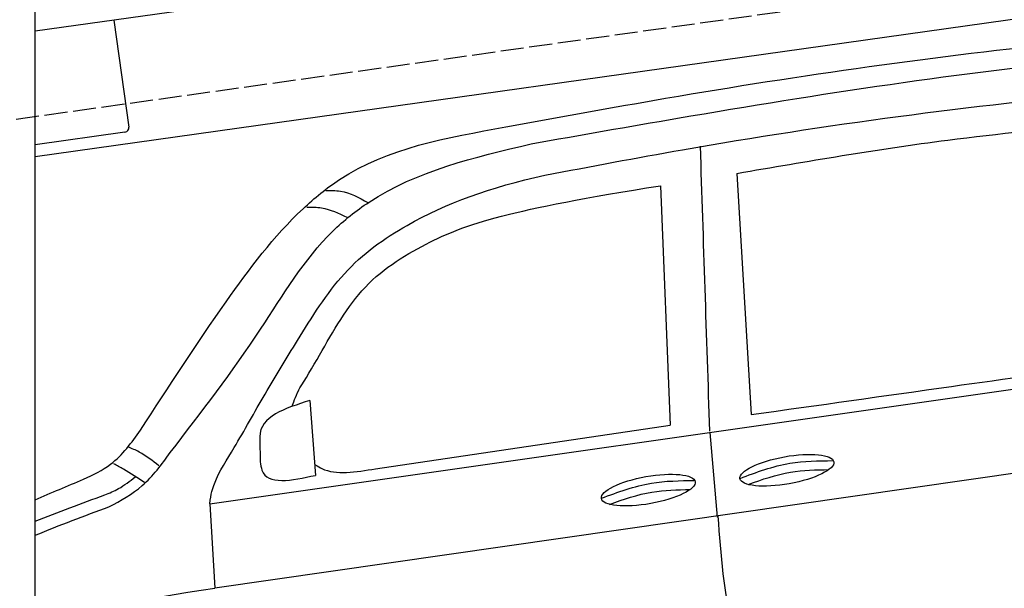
# Model space of a CAD drawing. Extents: x -311 to 6440, y -744 to 5674.
# Tile 4 of 8: x 926 to 3064, y 2256 to 3490. Entities that reach past the tile are written whole.
import ezdxf

# ---------------------------------------------------------------- set-up
doc = ezdxf.new("R2010")
doc.units = 0
doc.header["$LTSCALE"] = 10
doc.header["$MEASUREMENT"] = 0
doc.linetypes.add('GEN3', pattern=[6.25, 5, -1.25])
doc.layers.get('0').update_dxf_attribs({"linetype": 'CONTINUOUS'})
doc.layers.get('DEFPOINTS').update_dxf_attribs({"linetype": 'CONTINUOUS'})
doc.layers.add('3', color=6, linetype='GEN3')
doc.layers.add('CAR', color=1, linetype='CONTINUOUS')
doc.layers.add('AM_0', color=7, linetype='CONTINUOUS', lineweight=30)
doc.layers.add('AM_5', color=3, linetype='CONTINUOUS', lineweight=15)
doc.dimstyles.new('KLAUS_DXF', dxfattribs={"dimscale": 20, "dimtxt": 3.5, "dimasz": 2, "dimexe": 2, "dimexo": 1, "dimgap": 1.5, "dimtad": 1, "dimlfac": 0.1, "dimdsep": 46, "dimtxsty": 'STANDARD', "dimblk": 'DOT', "dimcen": 2, "dimclrd": 256, "dimclre": 256, "dimclrt": 2, "dimadec": 0, "dimazin": 0, "dimtfac": 1, "dimtmove": 2, "dimatfit": 3, "dimfxl": 1, "dimtolj": 1, "dimarcsym": 0})

# ---------------------------------------------------------------- blocks, each defined once
blk = doc.blocks.new('car_150_')
at = {"layer": 'CAR'}
blk.add_arc((5274.9, 3900.5), 350, 217.4387, 217.626, dxfattribs=at)
blk = doc.blocks.new('_DOT')
at = {"color": 0, "linetype": 'ByBlock'}
blk.add_line((-0.5, 0), (-1, 0), dxfattribs=at)
at = {"color": 0, "linetype": 'ByBlock', "const_width": 0.5}
blk.add_lwpolyline([(-0.25, 0, 1), (0.25, 0, 1)], format="xyb", close=True, dxfattribs=at)
blk = doc.blocks.new('*D10')
at = {"layer": 'AM_5', "lineweight": -2, "transparency": 16777216}
for p, q in [((179.5, 2850), (-240.5, 2850)), ((-200.5, 1890), (-200.5, 2810)), ((5479.5, 1850), (-240.5, 1850))]:
    blk.add_line(p, q, dxfattribs=at)
at = {"layer": 'DEFPOINTS', "color": 0, "transparency": 16777216}
for p in [(-200.5, 2850), (199.5, 2850), (5499.5, 1850)]:
    blk.add_point(p, dxfattribs=at)
at = {"layer": 'AM_5', "lineweight": -2, "transparency": 16777216, "xscale": 40, "yscale": 40, "zscale": 40}
for p, rotation in [((-200.5, 2850), 90), ((-200.5, 1850), 270)]:
    blk.add_blockref('_DOT', p, dxfattribs=dict(at, rotation=rotation))
at = {"layer": 'AM_5', "color": 2, "transparency": 16777216, "insert": (-265.5, 2350), "char_height": 70, "attachment_point": 5, "rotation": 90}
blk.add_mtext('\\A1;100', dxfattribs=at)
blk = doc.blocks.new('Car Van')
at = {"layer": 'CAR'}
for p, q in [((22217, 5288), (22248.2, 4764.6)), ((22051, 5261.1), (22071.8, 4741.7)), ((21072.7, 4570.5), (23398.2, 4902.5)), ((21289.9, 4795.1), (21301.9, 4632.6)), ((21432.3, 4647), (22071.8, 4741.7)), ((22158.3, 4725.3), (22174, 4541.7)), ((23398.2, 4720.3), (21083.3, 4387.6)), ((21180.9, 4711.1), (21182, 4662.3)), ((21072.7, 4570.5), (21083.3, 4387.6))]:
    blk.add_line(p, q, dxfattribs=at)
for centre in [(22325.5, 4643.7), (22024.6, 4600.6)]:
    blk.add_ellipse(centre, major_axis=(-101.9, -18.3), ratio=0.28676, dxfattribs=at)
for points, knots in [([(21715.3, 5388.7), (21821.7, 5408.2), (22221.1, 5481.6), (22782.1, 5562.6), (23238.6, 5600.5), (23398.2, 5613.5)], [0, 0, 0, 0, 324.58113, 1218.156854, 1698.657892, 1698.657892, 1698.657892, 1698.657892]), ([(21770, 5352.1), (21876, 5370.8), (22288.4, 5443.9), (22830.8, 5527.3), (23269.5, 5559.7), (23398.2, 5567.2)], [0, 0, 0, 0, 323.034736, 1256.571869, 1643.446804, 1643.446804, 1643.446804, 1643.446804]), ([(21800.2, 5284), (21899.6, 5302.9), (22309.5, 5380.6), (22843.2, 5451.2), (23278.2, 5485), (23398.2, 5493.9)], [0, 0, 0, 0, 303.469527, 1251.67749, 1612.62651, 1612.62651, 1612.62651, 1612.62651]), ([(20922.2, 4730.9), (20982.9, 4824.4), (21091.2, 4991.1), (21231.6, 5178.4), (21424.7, 5337.3), (21587.1, 5366), (21715.3, 5388.7)], [0, 0, 0, 0, 334.734651, 596.893259, 698.10809, 1076.889347, 1076.889347, 1076.889347, 1076.889347]), ([(22217, 5288), (22369.3, 5314.3), (22631.7, 5359.5), (22896.7, 5385.3), (23007.8, 5396.2)], [0, 0, 0, 0, 463.343065, 798.418315, 798.418315, 798.418315, 798.418315]), ([(20986.5, 4682.1), (21053.9, 4769.5), (21174.9, 4926.6), (21293.8, 5130.5), (21489, 5285.8), (21646.3, 5322.9), (21770, 5352.1)], [0, 0, 0, 0, 331.751844, 596.12862, 697.343452, 1070.857154, 1070.857154, 1070.857154, 1070.857154]), ([(21072.7, 4570.5), (21075, 4593.4), (21087.9, 4634.1), (21130.7, 4698.5), (21193.2, 4813.2), (21268.6, 4933.7), (21358.3, 5081), (21531.9, 5204.2), (21681, 5257.8), (21800.2, 5284)], [0, 0, 0, 0, 34.633344, 130.367254, 260.266155, 394.654289, 566.353713, 741.146733, 1042.18326, 1042.18326, 1042.18326, 1042.18326]), ([(21264.8, 4817), (21273.3, 4830.4), (21319, 4905.1), (21394.2, 5046.4), (21574.1, 5161.5), (21722.7, 5209.2), (22051, 5261.1)], [301.852914, 301.852914, 301.852914, 301.852914, 394.654289, 566.353713, 741.146733, 1038.026076, 1038.026076, 1038.026076, 1038.026076]), ([(21324.3, 5250.9), (21335, 5251), (21367.6, 5251.1), (21396.5, 5235.2), (21415.9, 5224.6)], [0, 0, 0, 0, 31.885172, 96.557607, 96.557607, 96.557607, 96.557607]), ([(21283.2, 5214.8), (21293.9, 5214.8), (21324.4, 5214.8), (21352.1, 5201.6), (21370.1, 5193)], [0, 0, 0, 0, 31.885172, 90.606066, 90.606066, 90.606066, 90.606066]), ([(22248.2, 4764.6), (22393.1, 4784.9), (22656.1, 4821.9), (22919.2, 4858.9), (23037.4, 4875.5)], [0, 0, 0, 0, 438.805988, 796.934649, 796.934649, 796.934649, 796.934649]), ([(21289.9, 4795.1), (21235.8, 4777.9), (21179.6, 4759.9), (21180.8, 4712.9), (21180.9, 4711.1)], [0, 0, 0, 0, 134.36016, 139.878732, 139.878732, 139.878732, 139.878732]), ([(20798.5, 4624), (20819.1, 4633.7), (20869.6, 4657.8), (20902.6, 4703.7), (20922.2, 4730.9)], [0, 0, 0, 0, 67.360769, 165.813557, 165.813557, 165.813557, 165.813557]), ([(20853.6, 4564.3), (20879, 4578.1), (20932.3, 4607.1), (20967.9, 4656.3), (20986.5, 4682.1)], [0, 0, 0, 0, 85.699898, 179.595193, 179.595193, 179.595193, 179.595193]), ([(20961.8, 4653.6), (20948.1, 4664.3), (20927.4, 4680.6), (20903.2, 4690.9), (20895, 4694.4)], [0, 0, 0, 0, 51.881649, 78.540589, 78.540589, 78.540589, 78.540589]), ([(21182, 4662.3), (21182.9, 4655.8), (21189.3, 4608.7), (21249.8, 4621.5), (21301.9, 4632.6)], [0, 0, 0, 0, 18.890469, 135.583873, 135.583873, 135.583873, 135.583873]), ([(22223.8, 4626.1), (22259.4, 4639.4), (22324.6, 4663.6), (22394, 4664.3), (22425.3, 4664.5)], [0, 0, 0, 0, 113.219895, 206.627039, 206.627039, 206.627039, 206.627039]), ([(20931, 4617.1), (20915.7, 4626.8), (20893.8, 4641), (20871.1, 4653.9), (20864.2, 4657.9)], [0, 0, 0, 0, 54.316515, 78.283223, 78.283223, 78.283223, 78.283223]), ([(21300.3, 4656.3), (21307.8, 4651.9), (21341, 4631.7), (21389.5, 4639.8), (21432.3, 4647)], [173.497725, 173.497725, 173.497725, 173.497725, 190.087535, 312.625806, 312.625806, 312.625806, 312.625806]), ([(22241.5, 4612.7), (22271.8, 4623.9), (22328.6, 4643.2), (22388.6, 4644.7), (22416.6, 4645)], [14.4466, 14.4466, 14.4466, 14.4466, 94.349912, 163.782287, 163.782287, 163.782287, 163.782287]), ([(20844.6, 4590.2), (20854.7, 4594.4), (20878.5, 4604.2), (20898.8, 4620.2), (20910.5, 4629.4)], [0, 0, 0, 0, 32.630299, 77.0114, 77.0114, 77.0114, 77.0114]), ([(21922.8, 4582.9), (21958.5, 4596.2), (22023.7, 4620.5), (22093.1, 4621.1), (22124.4, 4621.4)], [0, 0, 0, 0, 113.219895, 206.627039, 206.627039, 206.627039, 206.627039]), ([(21940.6, 4569.6), (21970.9, 4580.7), (22027.7, 4600.1), (22087.7, 4601.6), (22115.7, 4601.9)], [14.4466, 14.4466, 14.4466, 14.4466, 94.349912, 163.782287, 163.782287, 163.782287, 163.782287]), ([(22175.8, 4543.7), (22181.7, 4460.4), (22191.7, 4320.6), (22244.6, 4191.3), (22266, 4139)], [0, 0, 0, 0, 248.290611, 416.877177, 416.877177, 416.877177, 416.877177])]:
    blk.add_open_spline(points, degree=3, knots=knots, dxfattribs=at)
for points in [[(22137.1, 5347), (22143.9, 5140.9), (22150.6, 4934.9), (22157.4, 4728.8)], [(21264.8, 4817), (21258.4, 4802.4), (21252.1, 4787.8), (21250.6, 4781.7)], [(20693.5, 4579.8), (20728.4, 4595), (20763.5, 4609.6), (20798.5, 4624)], [(20693.5, 4532.9), (20743.6, 4553.2), (20794.2, 4572.1), (20844.6, 4590.2)], [(20693.5, 4502.6), (20746.6, 4524.6), (20800.3, 4544.8), (20853.6, 4564.3)], [(20693.5, 4311.9), (20760.8, 4327.3), (20928.1, 4367), (21083.3, 4387.6)]]:
    blk.add_open_spline(points, degree=3, dxfattribs=at)

msp = doc.modelspace()

# ---------------------------------------------------------------- linework, layer by layer
for p, q in [((3445.976, 3814.269), (959.991, 3464.886)), ((959.991, -193.774), (959.991, 3646.226)), ((3664.715, 3572.357), (959.991, 3192.233)), ((1130.73, 3488.882), (1163.296, 3257.159)), ((1154.785, 3245.865), (959.991, 3218.488))]:
    msp.add_line(p, q)
msp.add_arc((1153.393, 3255.768), 10, 278, 8)
at = {"layer": '3'}
msp.add_line((423.4, 3204.675), (5430.808, 3908.42), dxfattribs=at)

# ---------------------------------------------------------------- block references
at = {"layer": 'AM_0', "rotation": 359.5505213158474}
msp.add_blockref('car_150_', (-4065.797, -182.568), dxfattribs=at)
at = {"layer": 'AM_0'}
msp.add_blockref('Car Van', (-19733.518, -2131.485), dxfattribs=at)

# ---------------------------------------------------------------- dimensions: what is measured, and where the dimension line sits
at = {"layer": 'AM_5'}
dim = msp.add_linear_dim(base=(-200.481, 2850.005), p1=(5499.51, 1850.005), p2=(199.51, 2850.005), angle=90, dimstyle='KLAUS_DXF', override={"dimpost": '', "dimtol": 0, "dimlim": 0, "dimtp": 0, "dimtm": 0, "dimtfac": 1, "dimtdec": 2, "dimtolj": 1, "dimtzin": 7}, dxfattribs=at)
dim.commit()
dim.dimension.update_dxf_attribs({"geometry": '*D10', "text_midpoint": (-265.481, 2350.005)})

doc.saveas('drawing.dxf')
